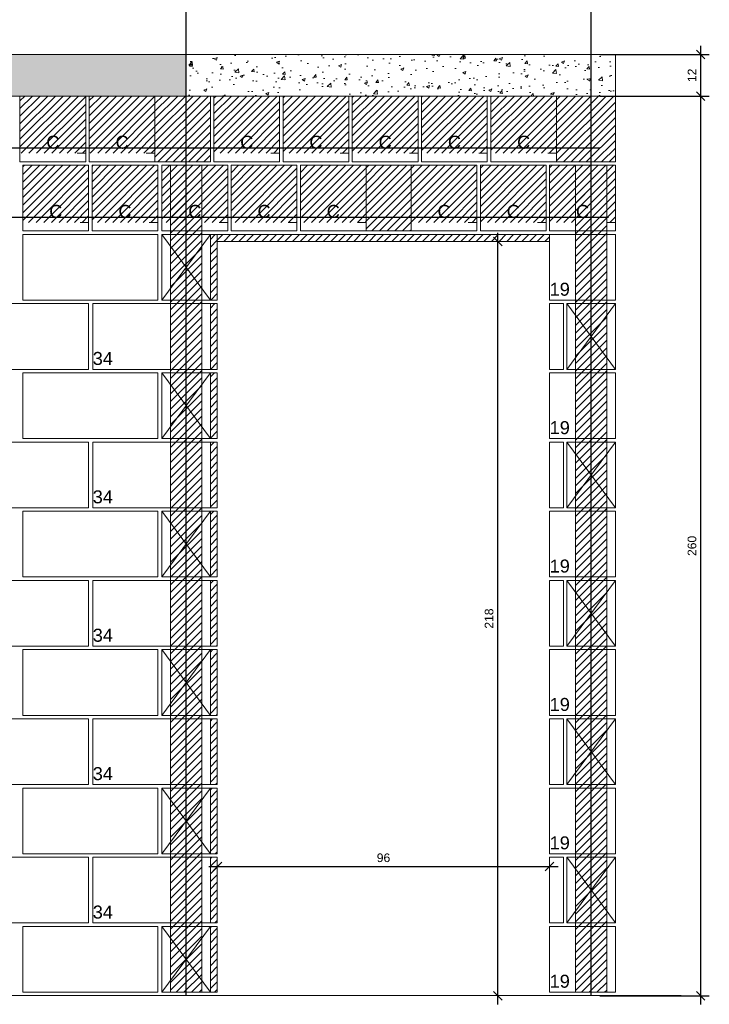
# Model space of a CAD drawing. Header units: millimetres. Extents: x 337 to 624, y -381 to -65.
# Tile 24 of 138: x 386 to 394, y -280 to -269. Entities that reach past the tile are written whole.
import ezdxf

# ---------------------------------------------------------------- set-up
doc = ezdxf.new("R2010")
doc.units = ezdxf.units.MM
doc.header["$MEASUREMENT"] = 0
doc.linetypes.add('DOT', pattern=[6.35, 0, -6.35])
doc.layers.get('0').update_dxf_attribs({"lineweight": 5})
for name, color, linetype, lineweight in [('Armadura', 7, 'Continuous', 30), ('Cotas', 7, 'Continuous', 5), ('PA-Ajustes', 8, 'Continuous', 5), ('PA-Graute', 8, 'Continuous', 0), ('PA-Lajes', 7, 'Continuous', 13), ('PA-Piso', 7, 'Continuous', 20), ('PE-Contrafiamento L', 1, 'Continuous', 13), ('PE-Inteiro', 7, 'Continuous', 5), ('PE-Meio', 1, 'Continuous', 5), ('PE-Meio canaleta', 5, 'Continuous', 5), ('PE-Pastilha', 3, 'Continuous', 5)]:
    doc.layers.add(name, color=color, linetype=linetype, lineweight=lineweight)
doc.styles.add('Arial', font='arial.ttf')
doc.dimstyles.new('UM_25.000000', dxfattribs={"dimtxt": 0.18, "dimasz": 0.1, "dimexe": 0.1, "dimexo": 0.2, "dimgap": 0, "dimtad": 1, "dimtih": 1, "dimtoh": 1, "dimdec": 1, "dimlfac": 25, "dimzin": 0, "dimdsep": 46, "dimtxsty": 'Standard', "dimcen": 0.09, "dimdle": 0.1, "dimadec": 1, "dimazin": 2, "dimtfac": 1, "dimtdec": 4, "dimtofl": 0, "dimtmove": 0, "dimatfit": 3, "dimfxl": 1, "dimtolj": 1, "dimarcsym": 0})
pattern_1 = [(45, (297.625946, -406.76032), (-0.044194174, 0.044194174), [])]
pattern_2 = [(50, (297.62595, -406.76032), (0.3586301, -0.03137607), [0.0375, -0.4125]), (355, (297.62595, -406.76032), (-0.0693757, 0.3760961), [0.03, -0.33]), (100.4514, (297.65583, -406.76294), (0.2892547, 0.3447198), [0.0318701, -0.35057106]), (46.1842, (297.62595, -406.6603), (0.5336205, -0.0827595), [0.05625, -0.61875]), (96.6356, (297.6704, -406.6672), (0.4673314, 0.487059), [0.0478051, -0.5258565]), (351.1842, (297.62595, -406.6603), (0.467331, 0.4870593), [0.045, -0.495]), (21, (297.67595, -406.68532), (0.29845353, -0.20130945), [0.0375, -0.4125]), (326, (297.67595, -406.68532), (0.1216577, 0.362575), [0.03, -0.33]), (71.4514, (297.7008, -406.7021), (0.4201113, 0.16126525), [0.0318701, -0.35057106]), (37.5, (297.62595, -406.76032), (0.00607993, 0.16644693), [0, -0.326, 0, -0.335, 0, -0.33125]), (7.5, (297.62595, -406.76032), (0.13153477, 0.19720586), [0, -0.191, 0, -0.3185, 0, -0.12625]), (327.5, (297.51445, -406.76032), (0.26691122, -0.01127744), [0, -0.125, 0, -0.39, 0, -0.5175]), (317.5, (297.46445, -406.76032), (0.2915931, 0.0500525), [0, -0.1625, 0, -0.259, 0, -0.3675])]

# ---------------------------------------------------------------- blocks, each defined once
blk = doc.blocks.new('_Oblique')
at = {"color": 0, "linetype": 'ByBlock', "lineweight": -2}
blk.add_line((-0.5, -0.5), (0.5, 0.5), dxfattribs=at)
blk = doc.blocks.new('*D519')
at = {"layer": 'Cotas', "color": 0, "lineweight": -2, "transparency": 16777216}
blk.add_line((391.623, -280.468), (391.623, -271.548), dxfattribs=at)
at = {"layer": 'Defpoints', "color": 0, "transparency": 16777216}
for p in [(391.583, -271.648), (391.623, -271.648), (391.583, -280.368)]:
    blk.add_point(p, dxfattribs=at)
at = {"layer": 'Cotas', "color": 0, "lineweight": -2, "transparency": 16777216, "xscale": 0.1, "yscale": 0.1, "zscale": 0.1}
for p, rotation in [((391.623, -271.648), 90), ((391.623, -280.368), 270)]:
    blk.add_blockref('_Oblique', p, dxfattribs=dict(at, rotation=rotation))
at = {"layer": 'Cotas', "transparency": 16777216, "insert": (391.523, -276.008), "char_height": 0.1, "attachment_point": 5, "rotation": 90, "style": 'Arial'}
blk.add_mtext('\\A1;218', dxfattribs=at)
blk = doc.blocks.new('*D520')
at = {"layer": 'Cotas', "color": 0, "lineweight": -2, "transparency": 16777216}
blk.add_line((388.283, -278.874), (392.323, -278.874), dxfattribs=at)
at = {"layer": 'Defpoints', "color": 0, "transparency": 16777216}
for p in [(392.223, -278.874), (388.383, -278.914), (392.223, -278.914)]:
    blk.add_point(p, dxfattribs=at)
at = {"layer": 'Cotas', "color": 0, "lineweight": -2, "transparency": 16777216, "xscale": 0.1, "yscale": 0.1, "zscale": 0.1, "rotation": 180}
blk.add_blockref('_Oblique', (388.383, -278.874), dxfattribs=at)
at = {"layer": 'Cotas', "color": 0, "lineweight": -2, "transparency": 16777216, "xscale": 0.1, "yscale": 0.1, "zscale": 0.1}
blk.add_blockref('_Oblique', (392.223, -278.874), dxfattribs=at)
at = {"layer": 'Cotas', "transparency": 16777216, "insert": (390.303, -278.774), "char_height": 0.1, "attachment_point": 5, "style": 'Arial'}
blk.add_mtext('\\A1;96', dxfattribs=at)
blk = doc.blocks.new('*D517')
at = {"layer": 'Cotas', "color": 0, "lineweight": -2, "transparency": 16777216}
for p, q in [((393.968, -270.068), (393.968, -269.388)), ((392.803, -269.488), (394.068, -269.488)), ((392.803, -269.968), (394.068, -269.968))]:
    blk.add_line(p, q, dxfattribs=at)
at = {"layer": 'Defpoints', "color": 0, "transparency": 16777216}
for p in [(392.703, -269.488), (393.968, -269.488), (392.703, -269.968)]:
    blk.add_point(p, dxfattribs=at)
at = {"layer": 'Cotas', "color": 0, "lineweight": -2, "transparency": 16777216, "xscale": 0.1, "yscale": 0.1, "zscale": 0.1}
for p, rotation in [((393.968, -269.488), 90), ((393.968, -269.968), 270)]:
    blk.add_blockref('_Oblique', p, dxfattribs=dict(at, rotation=rotation))
at = {"layer": 'Cotas', "transparency": 16777216, "insert": (393.868, -269.728), "char_height": 0.1, "attachment_point": 5, "rotation": 90, "style": 'Arial'}
blk.add_mtext('\\A1;12', dxfattribs=at)
blk = doc.blocks.new('*D518')
at = {"layer": 'Cotas', "color": 0, "lineweight": -2, "transparency": 16777216}
for p, q in [((393.968, -280.468), (393.968, -269.868)), ((392.803, -269.968), (394.068, -269.968)), ((392.803, -280.368), (394.068, -280.368))]:
    blk.add_line(p, q, dxfattribs=at)
at = {"layer": 'Defpoints', "color": 0, "transparency": 16777216}
for p in [(392.703, -269.968), (393.968, -269.968), (392.703, -280.368)]:
    blk.add_point(p, dxfattribs=at)
at = {"layer": 'Cotas', "color": 0, "lineweight": -2, "transparency": 16777216, "xscale": 0.1, "yscale": 0.1, "zscale": 0.1}
for p, rotation in [((393.968, -269.968), 90), ((393.968, -280.368), 270)]:
    blk.add_blockref('_Oblique', p, dxfattribs=dict(at, rotation=rotation))
at = {"layer": 'Cotas', "transparency": 16777216, "insert": (393.868, -275.168), "char_height": 0.1, "attachment_point": 5, "rotation": 90, "style": 'Arial'}
blk.add_mtext('\\A1;260', dxfattribs=at)

msp = doc.modelspace()

# ---------------------------------------------------------------- hatches: boundary and pattern name
at = {"layer": 'PA-Ajustes', "linetype": 'Continuous'}
h = msp.add_hatch(dxfattribs=at)
h.set_pattern_fill('ANSI31', color=8, scale=0.5, style=0)
h.set_pattern_definition(pattern_1)
h.paths.add_polyline_path([(387.6623, -269.9675), (387.6623, -270.7275), (388.3027, -270.7275), (388.3027, -269.9675)])
h = msp.add_hatch(dxfattribs=at)
h.set_pattern_fill('ANSI31', color=8, scale=0.5, style=0)
h.set_pattern_definition(pattern_1)
h.paths.add_polyline_path([(392.3027, -269.9675), (392.3027, -270.7275), (392.9827, -270.7275), (392.9827, -269.9675)])
h = msp.add_hatch(dxfattribs=at)
h.set_pattern_fill('ANSI31', color=8, scale=0.5, style=0)
h.set_pattern_definition(pattern_1)
h.paths.add_polyline_path([(390.1027, -270.7675), (390.1027, -271.5275), (390.6227, -271.5275), (390.6227, -270.7675)])
h = msp.add_hatch(dxfattribs=at)
h.set_pattern_fill('ANSI31', color=8, scale=0.5, style=0)
h.set_pattern_definition(pattern_1)
h.paths.add_polyline_path([(388.3027, -271.5675), (388.3027, -272.3275), (388.3827, -272.3275), (388.3827, -271.5675)])
h = msp.add_hatch(dxfattribs=at)
h.set_pattern_fill('ANSI31', color=8, scale=0.5, style=0)
h.set_pattern_definition(pattern_1)
h.paths.add_polyline_path([(392.2227, -271.6475), (388.3827, -271.6475), (388.3827, -271.5675), (392.2227, -271.5675)])
h = msp.add_hatch(dxfattribs=at)
h.set_pattern_fill('ANSI31', color=8, scale=0.5, style=0)
h.set_pattern_definition(pattern_1)
h.paths.add_polyline_path([(388.3027, -272.3675), (388.3027, -273.1275), (388.3827, -273.1275), (388.3827, -272.3675)])
h = msp.add_hatch(dxfattribs=at)
h.set_pattern_fill('ANSI31', color=8, scale=0.5, style=0)
h.set_pattern_definition(pattern_1)
h.paths.add_polyline_path([(388.3027, -273.1675), (388.3027, -273.9275), (388.3827, -273.9275), (388.3827, -273.1675)])
h = msp.add_hatch(dxfattribs=at)
h.set_pattern_fill('ANSI31', color=8, scale=0.5, style=0)
h.set_pattern_definition(pattern_1)
h.paths.add_polyline_path([(388.3027, -273.9675), (388.3027, -274.7275), (388.3827, -274.7275), (388.3827, -273.9675)])
h = msp.add_hatch(dxfattribs=at)
h.set_pattern_fill('ANSI31', color=8, scale=0.5, style=0)
h.set_pattern_definition(pattern_1)
h.paths.add_polyline_path([(388.3027, -274.7675), (388.3027, -275.5275), (388.3827, -275.5275), (388.3827, -274.7675)])
h = msp.add_hatch(dxfattribs=at)
h.set_pattern_fill('ANSI31', color=8, scale=0.5, style=0)
h.set_pattern_definition(pattern_1)
h.paths.add_polyline_path([(388.3027, -275.5675), (388.3027, -276.3275), (388.3827, -276.3275), (388.3827, -275.5675)])
h = msp.add_hatch(dxfattribs=at)
h.set_pattern_fill('ANSI31', color=8, scale=0.5, style=0)
h.set_pattern_definition(pattern_1)
h.paths.add_polyline_path([(388.3027, -276.3675), (388.3027, -277.1275), (388.3827, -277.1275), (388.3827, -276.3675)])
h = msp.add_hatch(dxfattribs=at)
h.set_pattern_fill('ANSI31', color=8, scale=0.5, style=0)
h.set_pattern_definition(pattern_1)
h.paths.add_polyline_path([(388.3027, -277.1675), (388.3027, -277.9275), (388.3827, -277.9275), (388.3827, -277.1675)])
h = msp.add_hatch(dxfattribs=at)
h.set_pattern_fill('ANSI31', color=8, scale=0.5, style=0)
h.set_pattern_definition(pattern_1)
h.paths.add_polyline_path([(388.3027, -277.9675), (388.3027, -278.7275), (388.3827, -278.7275), (388.3827, -277.9675)])
h = msp.add_hatch(dxfattribs=at)
h.set_pattern_fill('ANSI31', color=8, scale=0.5, style=0)
h.set_pattern_definition(pattern_1)
h.paths.add_polyline_path([(388.3027, -278.7675), (388.3027, -279.5275), (388.3827, -279.5275), (388.3827, -278.7675)])
h = msp.add_hatch(dxfattribs=at)
h.set_pattern_fill('ANSI31', color=8, scale=0.5, style=0)
h.set_pattern_definition(pattern_1)
h.paths.add_polyline_path([(388.3027, -279.5675), (388.3027, -280.3275), (388.3827, -280.3275), (388.3827, -279.5675)])
at = {"layer": 'PA-Graute', "linetype": 'Continuous'}
h = msp.add_hatch(dxfattribs=at)
h.set_pattern_fill('ANSI31', color=8, scale=0.5, style=0)
h.set_pattern_definition(pattern_1)
h.paths.add_polyline_path([(386.1023, -269.9675), (386.8623, -269.9675), (386.8623, -270.6275), (386.1023, -270.6275)])
h = msp.add_hatch(dxfattribs=at)
h.set_pattern_fill('ANSI31', color=8, scale=0.5, style=0)
h.set_pattern_definition(pattern_1)
h.paths.add_polyline_path([(386.9023, -269.9675), (387.6623, -269.9675), (387.6623, -270.6275), (386.9023, -270.6275)])
h = msp.add_hatch(dxfattribs=at)
h.set_pattern_fill('ANSI31', color=8, scale=0.5, style=0)
h.set_pattern_definition(pattern_1)
h.paths.add_polyline_path([(388.3427, -269.9675), (389.1027, -269.9675), (389.1027, -270.6275), (388.3427, -270.6275)])
h = msp.add_hatch(dxfattribs=at)
h.set_pattern_fill('ANSI31', color=8, scale=0.5, style=0)
h.set_pattern_definition(pattern_1)
h.paths.add_polyline_path([(389.1427, -269.9675), (389.9027, -269.9675), (389.9027, -270.6275), (389.1427, -270.6275)])
h = msp.add_hatch(dxfattribs=at)
h.set_pattern_fill('ANSI31', color=8, scale=0.5, style=0)
h.set_pattern_definition(pattern_1)
h.paths.add_polyline_path([(389.9427, -269.9675), (390.7027, -269.9675), (390.7027, -270.6275), (389.9427, -270.6275)])
h = msp.add_hatch(dxfattribs=at)
h.set_pattern_fill('ANSI31', color=8, scale=0.5, style=0)
h.set_pattern_definition(pattern_1)
h.paths.add_polyline_path([(390.7427, -269.9675), (391.5027, -269.9675), (391.5027, -270.6275), (390.7427, -270.6275)])
h = msp.add_hatch(dxfattribs=at)
h.set_pattern_fill('ANSI31', color=8, scale=0.5, style=0)
h.set_pattern_definition(pattern_1)
h.paths.add_polyline_path([(391.5427, -269.9675), (392.3027, -269.9675), (392.3027, -270.6275), (391.5427, -270.6275)])
h = msp.add_hatch(dxfattribs=at)
h.set_pattern_fill('ANSI31', color=8, scale=0.5, style=0)
h.set_pattern_definition(pattern_1)
h.paths.add_polyline_path([(386.136, -270.7675), (386.896, -270.7675), (386.896, -271.4275), (386.136, -271.4275)])
h = msp.add_hatch(dxfattribs=at)
h.set_pattern_fill('ANSI31', color=8, scale=0.5, style=0)
h.set_pattern_definition(pattern_1)
h.paths.add_polyline_path([(386.936, -270.7675), (387.696, -270.7675), (387.696, -271.4275), (386.936, -271.4275)])
h = msp.add_hatch(dxfattribs=at)
h.set_pattern_fill('ANSI31', color=8, scale=0.5, style=0)
h.set_pattern_definition(pattern_1)
h.paths.add_polyline_path([(387.7427, -270.7675), (388.5027, -270.7675), (388.5027, -271.4275), (387.7427, -271.4275)])
h = msp.add_hatch(dxfattribs=at)
h.set_pattern_fill('ANSI31', color=8, scale=0.5, style=0)
h.set_pattern_definition(pattern_1)
h.paths.add_polyline_path([(387.8427, -270.7675), (388.2027, -270.7675), (388.2027, -280.3275), (387.8427, -280.3275)])
h = msp.add_hatch(dxfattribs=at)
h.set_pattern_fill('ANSI31', color=8, scale=0.5, style=0)
h.set_pattern_definition(pattern_1)
h.paths.add_polyline_path([(388.5427, -270.7675), (389.3027, -270.7675), (389.3027, -271.4275), (388.5427, -271.4275)])
h = msp.add_hatch(dxfattribs=at)
h.set_pattern_fill('ANSI31', color=8, scale=0.5, style=0)
h.set_pattern_definition(pattern_1)
h.paths.add_polyline_path([(389.3427, -270.7675), (390.1027, -270.7675), (390.1027, -271.4275), (389.3427, -271.4275)])
h = msp.add_hatch(dxfattribs=at)
h.set_pattern_fill('ANSI31', color=8, scale=0.5, style=0)
h.set_pattern_definition(pattern_1)
h.paths.add_polyline_path([(390.6227, -270.7675), (391.3827, -270.7675), (391.3827, -271.4275), (390.6227, -271.4275)])
h = msp.add_hatch(dxfattribs=at)
h.set_pattern_fill('ANSI31', color=8, scale=0.5, style=0)
h.set_pattern_definition(pattern_1)
h.paths.add_polyline_path([(391.4227, -270.7675), (392.1827, -270.7675), (392.1827, -271.4275), (391.4227, -271.4275)])
h = msp.add_hatch(dxfattribs=at)
h.set_pattern_fill('ANSI31', color=8, scale=0.5, style=0)
h.set_pattern_definition(pattern_1)
h.paths.add_polyline_path([(392.2227, -270.7675), (392.9827, -270.7675), (392.9827, -271.4275), (392.2227, -271.4275)])
h = msp.add_hatch(dxfattribs=at)
h.set_pattern_fill('ANSI31', color=8, scale=0.5, style=0)
h.set_pattern_definition(pattern_1)
h.paths.add_polyline_path([(392.5227, -270.7675), (392.8827, -270.7675), (392.8827, -280.3275), (392.5227, -280.3275)])
at = {"layer": 'PA-Lajes', "linetype": 'Continuous'}
h = msp.add_hatch(dxfattribs=at)
h.set_pattern_fill('AR-CONC', scale=0.05, style=0)
h.set_pattern_definition(pattern_2)
h.paths.add_polyline_path([(378.4623, -269.9675), (388.0227, -269.9675), (388.0227, -269.4875), (378.4623, -269.4875)])
h = msp.add_hatch(dxfattribs=at)
h.set_pattern_fill('AR-CONC', scale=0.05, style=0)
h.set_pattern_definition(pattern_2)
h.paths.add_polyline_path([(378.4623, -269.9675), (388.0227, -269.9675), (388.0227, -269.4875), (378.4623, -269.4875)])
h = msp.add_hatch(dxfattribs=at)
h.set_pattern_fill('AR-CONC', scale=0.05, style=0)
h.set_pattern_definition(pattern_2)
h.paths.add_polyline_path([(388.0227, -269.9675), (392.9827, -269.9675), (392.9827, -269.4875), (388.0227, -269.4875)])
h = msp.add_hatch(dxfattribs=at)
h.set_pattern_fill('AR-CONC', scale=0.05, style=0)
h.set_pattern_definition(pattern_2)
h.paths.add_polyline_path([(388.0227, -269.9675), (392.9827, -269.9675), (392.9827, -269.4875), (388.0227, -269.4875)])

# ---------------------------------------------------------------- linework, layer by layer
at = {"layer": 'Armadura'}
for p, q in [((377.6823, -270.5675), (392.8027, -270.5675)), ((385.416, -271.3675), (392.9027, -271.3675))]:
    msp.add_line(p, q, dxfattribs=at)
for points in [[(388.0227, -280.3675), (388.0227, -267.2875)], [(392.7027, -280.3675), (392.7027, -267.2875)]]:
    msp.add_lwpolyline(points, dxfattribs=at)
at = {"layer": 'PA-Ajustes', "linetype": 'Continuous'}
for points in [[(387.6623, -269.9675), (387.6623, -270.7275), (388.3027, -270.7275), (388.3027, -269.9675)], [(392.3027, -269.9675), (392.3027, -270.7275), (392.9827, -270.7275), (392.9827, -269.9675)], [(390.1027, -270.7675), (390.1027, -271.5275), (390.6227, -271.5275), (390.6227, -270.7675)], [(388.3027, -271.5675), (388.3027, -272.3275), (388.3827, -272.3275), (388.3827, -271.5675)], [(392.2227, -271.6475), (388.3827, -271.6475), (388.3827, -271.5675), (392.2227, -271.5675)], [(388.3027, -272.3675), (388.3027, -273.1275), (388.3827, -273.1275), (388.3827, -272.3675)], [(388.3027, -273.1675), (388.3027, -273.9275), (388.3827, -273.9275), (388.3827, -273.1675)], [(388.3027, -273.9675), (388.3027, -274.7275), (388.3827, -274.7275), (388.3827, -273.9675)], [(388.3027, -274.7675), (388.3027, -275.5275), (388.3827, -275.5275), (388.3827, -274.7675)], [(388.3027, -275.5675), (388.3027, -276.3275), (388.3827, -276.3275), (388.3827, -275.5675)], [(388.3027, -276.3675), (388.3027, -277.1275), (388.3827, -277.1275), (388.3827, -276.3675)], [(388.3027, -277.1675), (388.3027, -277.9275), (388.3827, -277.9275), (388.3827, -277.1675)], [(388.3027, -277.9675), (388.3027, -278.7275), (388.3827, -278.7275), (388.3827, -277.9675)], [(388.3027, -278.7675), (388.3027, -279.5275), (388.3827, -279.5275), (388.3827, -278.7675)], [(388.3027, -279.5675), (388.3027, -280.3275), (388.3827, -280.3275), (388.3827, -279.5675)]]:
    msp.add_lwpolyline(points, close=True, dxfattribs=at)
at = {"layer": 'PA-Graute', "color": 8, "linetype": 'Continuous'}
for points in [[(387.8427, -270.7675), (388.2027, -270.7675), (388.2027, -280.3275), (387.8427, -280.3275)], [(392.5227, -270.7675), (392.8827, -270.7675), (392.8827, -280.3275), (392.5227, -280.3275)]]:
    msp.add_lwpolyline(points, close=True, dxfattribs=at)
at = {"layer": 'PA-Lajes'}
for points in [[(378.4623, -269.9675), (388.0227, -269.9675), (388.0227, -269.4875), (378.4623, -269.4875)], [(378.4623, -269.9675), (388.0227, -269.9675), (388.0227, -269.4875), (378.4623, -269.4875)], [(388.0227, -269.9675), (392.9827, -269.9675), (392.9827, -269.4875), (388.0227, -269.4875)], [(388.0227, -269.9675), (392.9827, -269.9675), (392.9827, -269.4875), (388.0227, -269.4875)]]:
    msp.add_lwpolyline(points, close=True, dxfattribs=at)
at = {"layer": 'PA-Piso'}
msp.add_line((377.3023, -280.3675), (393.7427, -280.3675), dxfattribs=at)
at = {"layer": 'PE-Contrafiamento L', "linetype": 'Continuous'}
for p, q in [((387.7427, -271.5675), (388.3027, -271.5675)), ((387.7427, -272.3275), (388.3027, -271.5675)), ((388.3027, -271.5675), (387.7427, -271.5675)), ((387.7427, -271.5675), (388.3027, -272.3275)), ((387.7427, -272.3275), (387.7427, -271.5675)), ((388.3027, -271.5675), (388.3027, -272.3275)), ((386.9427, -273.1275), (386.9427, -272.3675)), ((386.9427, -272.3675), (388.3027, -272.3675)), ((388.3027, -272.3275), (387.7427, -272.3275)), ((388.3027, -272.3275), (387.7427, -272.3275)), ((388.3027, -272.3675), (388.3027, -273.1275)), ((392.4227, -272.3675), (392.9827, -272.3675)), ((392.4227, -273.1275), (392.9827, -272.3675)), ((392.9827, -272.3675), (392.4227, -272.3675)), ((392.4227, -272.3675), (392.9827, -273.1275)), ((392.4227, -273.1275), (392.4227, -272.3675)), ((392.9827, -272.3675), (392.9827, -273.1275)), ((388.3027, -273.1275), (386.9427, -273.1275)), ((387.7427, -273.1675), (388.3027, -273.1675)), ((387.7427, -273.9275), (388.3027, -273.1675)), ((388.3027, -273.1675), (387.7427, -273.1675)), ((387.7427, -273.1675), (388.3027, -273.9275)), ((387.7427, -273.9275), (387.7427, -273.1675)), ((388.3027, -273.1675), (388.3027, -273.9275)), ((392.9827, -273.1275), (392.4227, -273.1275)), ((392.9827, -273.1275), (392.4227, -273.1275)), ((386.9427, -274.7275), (386.9427, -273.9675)), ((386.9427, -273.9675), (388.3027, -273.9675)), ((388.3027, -273.9275), (387.7427, -273.9275)), ((388.3027, -273.9275), (387.7427, -273.9275)), ((388.3027, -273.9675), (388.3027, -274.7275)), ((392.4227, -273.9675), (392.9827, -273.9675)), ((392.4227, -274.7275), (392.9827, -273.9675)), ((392.9827, -273.9675), (392.4227, -273.9675)), ((392.4227, -273.9675), (392.9827, -274.7275)), ((392.4227, -274.7275), (392.4227, -273.9675)), ((392.9827, -273.9675), (392.9827, -274.7275)), ((388.3027, -274.7275), (386.9427, -274.7275)), ((387.7427, -274.7675), (388.3027, -274.7675)), ((387.7427, -275.5275), (388.3027, -274.7675)), ((388.3027, -274.7675), (387.7427, -274.7675)), ((387.7427, -274.7675), (388.3027, -275.5275)), ((387.7427, -275.5275), (387.7427, -274.7675)), ((388.3027, -274.7675), (388.3027, -275.5275)), ((392.9827, -274.7275), (392.4227, -274.7275)), ((392.9827, -274.7275), (392.4227, -274.7275)), ((386.9427, -276.3275), (386.9427, -275.5675)), ((386.9427, -275.5675), (388.3027, -275.5675)), ((388.3027, -275.5275), (387.7427, -275.5275)), ((388.3027, -275.5275), (387.7427, -275.5275)), ((388.3027, -275.5675), (388.3027, -276.3275)), ((392.4227, -275.5675), (392.9827, -275.5675)), ((392.4227, -276.3275), (392.9827, -275.5675)), ((392.9827, -275.5675), (392.4227, -275.5675)), ((392.4227, -275.5675), (392.9827, -276.3275)), ((392.4227, -276.3275), (392.4227, -275.5675)), ((392.9827, -275.5675), (392.9827, -276.3275)), ((388.3027, -276.3275), (386.9427, -276.3275)), ((387.7427, -276.3675), (388.3027, -276.3675)), ((387.7427, -277.1275), (388.3027, -276.3675)), ((388.3027, -276.3675), (387.7427, -276.3675)), ((387.7427, -276.3675), (388.3027, -277.1275)), ((387.7427, -277.1275), (387.7427, -276.3675)), ((388.3027, -276.3675), (388.3027, -277.1275)), ((392.9827, -276.3275), (392.4227, -276.3275)), ((392.9827, -276.3275), (392.4227, -276.3275)), ((386.9427, -277.9275), (386.9427, -277.1675)), ((386.9427, -277.1675), (388.3027, -277.1675)), ((388.3027, -277.1275), (387.7427, -277.1275)), ((388.3027, -277.1275), (387.7427, -277.1275)), ((388.3027, -277.1675), (388.3027, -277.9275)), ((392.4227, -277.1675), (392.9827, -277.1675)), ((392.4227, -277.9275), (392.9827, -277.1675)), ((392.9827, -277.1675), (392.4227, -277.1675)), ((392.4227, -277.1675), (392.9827, -277.9275)), ((392.4227, -277.9275), (392.4227, -277.1675)), ((392.9827, -277.1675), (392.9827, -277.9275)), ((388.3027, -277.9275), (386.9427, -277.9275)), ((387.7427, -277.9675), (388.3027, -277.9675)), ((387.7427, -278.7275), (388.3027, -277.9675)), ((388.3027, -277.9675), (387.7427, -277.9675)), ((387.7427, -277.9675), (388.3027, -278.7275)), ((387.7427, -278.7275), (387.7427, -277.9675)), ((388.3027, -277.9675), (388.3027, -278.7275)), ((392.9827, -277.9275), (392.4227, -277.9275)), ((392.9827, -277.9275), (392.4227, -277.9275)), ((388.3027, -278.7275), (387.7427, -278.7275)), ((388.3027, -278.7275), (387.7427, -278.7275)), ((386.9427, -279.5275), (386.9427, -278.7675)), ((386.9427, -278.7675), (388.3027, -278.7675)), ((388.3027, -278.7675), (388.3027, -279.5275)), ((388.3027, -279.5275), (386.9427, -279.5275)), ((387.7427, -279.5675), (388.3027, -279.5675)), ((387.7427, -280.3275), (388.3027, -279.5675)), ((388.3027, -279.5675), (387.7427, -279.5675)), ((387.7427, -279.5675), (388.3027, -280.3275)), ((387.7427, -280.3275), (387.7427, -279.5675)), ((388.3027, -279.5675), (388.3027, -280.3275)), ((388.3027, -280.3275), (387.7427, -280.3275)), ((388.3027, -280.3275), (387.7427, -280.3275))]:
    msp.add_line(p, q, dxfattribs=at)
at = {"layer": 'PE-Inteiro', "linetype": 'Continuous'}
for p, q in [((386.1369, -271.5675), (387.6969, -271.5675)), ((386.1369, -272.3275), (386.1369, -271.5675)), ((387.6969, -271.5675), (387.6969, -272.3275)), ((385.336, -272.3675), (386.896, -272.3675)), ((387.6969, -272.3275), (386.1369, -272.3275)), ((386.896, -272.3675), (386.896, -273.1275)), ((386.896, -273.1275), (385.336, -273.1275)), ((386.1369, -273.1675), (387.6969, -273.1675)), ((386.1369, -273.9275), (386.1369, -273.1675)), ((387.6969, -273.1675), (387.6969, -273.9275)), ((385.336, -273.9675), (386.896, -273.9675)), ((387.6969, -273.9275), (386.1369, -273.9275)), ((386.896, -273.9675), (386.896, -274.7275)), ((386.896, -274.7275), (385.336, -274.7275)), ((386.1369, -274.7675), (387.6969, -274.7675)), ((386.1369, -275.5275), (386.1369, -274.7675)), ((387.6969, -274.7675), (387.6969, -275.5275)), ((385.336, -275.5675), (386.896, -275.5675)), ((387.6969, -275.5275), (386.1369, -275.5275)), ((386.896, -275.5675), (386.896, -276.3275)), ((386.896, -276.3275), (385.336, -276.3275)), ((386.1369, -276.3675), (387.6969, -276.3675)), ((386.1369, -277.1275), (386.1369, -276.3675)), ((387.6969, -276.3675), (387.6969, -277.1275)), ((385.336, -277.1675), (386.896, -277.1675)), ((387.6969, -277.1275), (386.1369, -277.1275)), ((386.896, -277.1675), (386.896, -277.9275)), ((386.896, -277.9275), (385.336, -277.9275)), ((386.1369, -277.9675), (387.6969, -277.9675)), ((386.1369, -278.7275), (386.1369, -277.9675)), ((387.6969, -277.9675), (387.6969, -278.7275)), ((387.6969, -278.7275), (386.1369, -278.7275)), ((385.336, -278.7675), (386.896, -278.7675)), ((386.896, -278.7675), (386.896, -279.5275)), ((386.896, -279.5275), (385.336, -279.5275)), ((386.1369, -279.5675), (387.6969, -279.5675)), ((386.1369, -280.3275), (386.1369, -279.5675)), ((387.6969, -279.5675), (387.6969, -280.3275)), ((387.6969, -280.3275), (386.1369, -280.3275))]:
    msp.add_line(p, q, dxfattribs=at)
at = {"layer": 'PE-Meio', "linetype": 'Continuous'}
for p, q in [((392.2227, -272.3275), (392.2227, -271.5675)), ((392.2227, -271.5675), (392.9827, -271.5675)), ((392.9827, -271.5675), (392.9827, -272.3275)), ((392.9827, -272.3275), (392.2227, -272.3275)), ((392.2227, -273.9275), (392.2227, -273.1675)), ((392.2227, -273.1675), (392.9827, -273.1675)), ((392.9827, -273.1675), (392.9827, -273.9275)), ((392.9827, -273.9275), (392.2227, -273.9275)), ((392.2227, -275.5275), (392.2227, -274.7675)), ((392.2227, -274.7675), (392.9827, -274.7675)), ((392.9827, -274.7675), (392.9827, -275.5275)), ((392.9827, -275.5275), (392.2227, -275.5275)), ((392.2227, -277.1275), (392.2227, -276.3675)), ((392.2227, -276.3675), (392.9827, -276.3675)), ((392.9827, -276.3675), (392.9827, -277.1275)), ((392.9827, -277.1275), (392.2227, -277.1275)), ((392.2227, -278.7275), (392.2227, -277.9675)), ((392.2227, -277.9675), (392.9827, -277.9675)), ((392.9827, -277.9675), (392.9827, -278.7275)), ((392.9827, -278.7275), (392.2227, -278.7275)), ((392.2227, -280.3275), (392.2227, -279.5675)), ((392.2227, -279.5675), (392.9827, -279.5675)), ((392.9827, -279.5675), (392.9827, -280.3275)), ((392.9827, -280.3275), (392.2227, -280.3275))]:
    msp.add_line(p, q, dxfattribs=at)
at = {"layer": 'PE-Meio canaleta', "linetype": 'Continuous'}
for p, q in [((386.1023, -269.9675), (386.8623, -269.9675)), ((386.1023, -270.7275), (386.1023, -269.9675)), ((386.8623, -269.9675), (386.8623, -270.7275)), ((386.9023, -269.9675), (387.6623, -269.9675)), ((386.9023, -270.7275), (386.9023, -269.9675)), ((387.6623, -269.9675), (387.6623, -270.7275)), ((388.3427, -269.9675), (389.1027, -269.9675)), ((388.3427, -270.7275), (388.3427, -269.9675)), ((389.1027, -269.9675), (389.1027, -270.7275)), ((389.1427, -269.9675), (389.9027, -269.9675)), ((389.1427, -270.7275), (389.1427, -269.9675)), ((389.9027, -269.9675), (389.9027, -270.7275)), ((389.9427, -269.9675), (390.7027, -269.9675)), ((389.9427, -270.7275), (389.9427, -269.9675)), ((390.7027, -269.9675), (390.7027, -270.7275)), ((390.7427, -269.9675), (391.5027, -269.9675)), ((390.7427, -270.7275), (390.7427, -269.9675)), ((391.5027, -269.9675), (391.5027, -270.7275)), ((391.5427, -269.9675), (392.3027, -269.9675)), ((391.5427, -270.7275), (391.5427, -269.9675)), ((392.3027, -269.9675), (392.3027, -270.7275)), ((386.8623, -270.7275), (386.1023, -270.7275)), ((386.136, -270.7675), (386.896, -270.7675)), ((386.136, -271.5275), (386.136, -270.7675)), ((386.896, -270.7675), (386.896, -271.5275)), ((387.6623, -270.7275), (386.9023, -270.7275)), ((386.936, -270.7675), (387.696, -270.7675)), ((386.936, -271.5275), (386.936, -270.7675)), ((387.696, -270.7675), (387.696, -271.5275)), ((387.7427, -270.7675), (388.5027, -270.7675)), ((387.7427, -271.5275), (387.7427, -270.7675)), ((389.1027, -270.7275), (388.3427, -270.7275)), ((388.5027, -270.7675), (388.5027, -271.5275)), ((388.5427, -270.7675), (389.3027, -270.7675)), ((388.5427, -271.5275), (388.5427, -270.7675)), ((389.9027, -270.7275), (389.1427, -270.7275)), ((389.3027, -270.7675), (389.3027, -271.5275)), ((389.3427, -270.7675), (390.1027, -270.7675)), ((389.3427, -271.5275), (389.3427, -270.7675)), ((390.7027, -270.7275), (389.9427, -270.7275)), ((390.1027, -270.7675), (390.1027, -271.5275)), ((390.6227, -270.7675), (391.3827, -270.7675)), ((390.6227, -271.5275), (390.6227, -270.7675)), ((391.5027, -270.7275), (390.7427, -270.7275)), ((391.3827, -270.7675), (391.3827, -271.5275)), ((391.4227, -270.7675), (392.1827, -270.7675)), ((391.4227, -271.5275), (391.4227, -270.7675)), ((392.3027, -270.7275), (391.5427, -270.7275)), ((392.1827, -270.7675), (392.1827, -271.5275)), ((392.2227, -270.7675), (392.9827, -270.7675)), ((392.2227, -271.5275), (392.2227, -270.7675)), ((392.9827, -270.7675), (392.9827, -271.5275)), ((386.896, -271.5275), (386.136, -271.5275)), ((387.696, -271.5275), (386.936, -271.5275)), ((388.5027, -271.5275), (387.7427, -271.5275)), ((389.3027, -271.5275), (388.5427, -271.5275)), ((390.1027, -271.5275), (389.3427, -271.5275)), ((391.3827, -271.5275), (390.6227, -271.5275)), ((392.1827, -271.5275), (391.4227, -271.5275)), ((392.9827, -271.5275), (392.2227, -271.5275)), ((392.4227, -278.7675), (392.9827, -278.7675)), ((392.4227, -279.5275), (392.9827, -278.7675)), ((392.9827, -278.7675), (392.4227, -278.7675)), ((392.4227, -278.7675), (392.9827, -279.5275)), ((392.4227, -279.5275), (392.4227, -278.7675)), ((392.9827, -278.7675), (392.9827, -279.5275)), ((392.9827, -279.5275), (392.4227, -279.5275)), ((392.9827, -279.5275), (392.4227, -279.5275))]:
    msp.add_line(p, q, dxfattribs=at)
at = {"layer": 'PE-Meio canaleta', "color": 5, "linetype": 'DOT', "lineweight": 5}
for p, q in [((386.1023, -269.9675), (386.8623, -269.9675)), ((386.1023, -270.6275), (386.1023, -269.9675)), ((386.8623, -269.9675), (386.8623, -270.6275)), ((386.9023, -269.9675), (387.6623, -269.9675)), ((386.9023, -270.6275), (386.9023, -269.9675)), ((387.6623, -269.9675), (387.6623, -270.6275)), ((388.3427, -269.9675), (389.1027, -269.9675)), ((388.3427, -270.6275), (388.3427, -269.9675)), ((389.1027, -269.9675), (389.1027, -270.6275)), ((389.1427, -269.9675), (389.9027, -269.9675)), ((389.1427, -270.6275), (389.1427, -269.9675)), ((389.9027, -269.9675), (389.9027, -270.6275)), ((389.9427, -269.9675), (390.7027, -269.9675)), ((389.9427, -270.6275), (389.9427, -269.9675)), ((390.7027, -269.9675), (390.7027, -270.6275)), ((390.7427, -269.9675), (391.5027, -269.9675)), ((390.7427, -270.6275), (390.7427, -269.9675)), ((391.5027, -269.9675), (391.5027, -270.6275)), ((391.5427, -269.9675), (392.3027, -269.9675)), ((391.5427, -270.6275), (391.5427, -269.9675)), ((392.3027, -269.9675), (392.3027, -270.6275)), ((386.8623, -270.6275), (386.1023, -270.6275)), ((387.6623, -270.6275), (386.9023, -270.6275)), ((389.1027, -270.6275), (388.3427, -270.6275)), ((389.9027, -270.6275), (389.1427, -270.6275)), ((390.7027, -270.6275), (389.9427, -270.6275)), ((391.5027, -270.6275), (390.7427, -270.6275)), ((392.3027, -270.6275), (391.5427, -270.6275)), ((386.136, -270.7675), (386.896, -270.7675)), ((386.136, -271.4275), (386.136, -270.7675)), ((386.896, -270.7675), (386.896, -271.4275)), ((386.936, -270.7675), (387.696, -270.7675)), ((386.936, -271.4275), (386.936, -270.7675)), ((387.696, -270.7675), (387.696, -271.4275)), ((387.7427, -270.7675), (388.5027, -270.7675)), ((387.7427, -271.4275), (387.7427, -270.7675)), ((388.5027, -270.7675), (388.5027, -271.4275)), ((388.5427, -270.7675), (389.3027, -270.7675)), ((388.5427, -271.4275), (388.5427, -270.7675)), ((389.3027, -270.7675), (389.3027, -271.4275)), ((389.3427, -270.7675), (390.1027, -270.7675)), ((389.3427, -271.4275), (389.3427, -270.7675)), ((390.1027, -270.7675), (390.1027, -271.4275)), ((390.6227, -270.7675), (391.3827, -270.7675)), ((390.6227, -271.4275), (390.6227, -270.7675)), ((391.3827, -270.7675), (391.3827, -271.4275)), ((391.4227, -270.7675), (392.1827, -270.7675)), ((391.4227, -271.4275), (391.4227, -270.7675)), ((392.1827, -270.7675), (392.1827, -271.4275)), ((392.2227, -270.7675), (392.9827, -270.7675)), ((392.2227, -271.4275), (392.2227, -270.7675)), ((392.9827, -270.7675), (392.9827, -271.4275)), ((386.896, -271.4275), (386.136, -271.4275)), ((387.696, -271.4275), (386.936, -271.4275)), ((388.5027, -271.4275), (387.7427, -271.4275)), ((389.3027, -271.4275), (388.5427, -271.4275)), ((390.1027, -271.4275), (389.3427, -271.4275)), ((391.3827, -271.4275), (390.6227, -271.4275)), ((392.1827, -271.4275), (391.4227, -271.4275)), ((392.9827, -271.4275), (392.2227, -271.4275))]:
    msp.add_line(p, q, dxfattribs=at)
at = {"layer": 'PE-Pastilha', "linetype": 'Continuous'}
for p, q in [((392.2227, -272.3675), (392.3827, -272.3675)), ((392.2227, -273.1275), (392.2227, -272.3675)), ((392.3827, -272.3675), (392.3827, -273.1275)), ((392.3827, -273.1275), (392.2227, -273.1275)), ((392.2227, -273.9675), (392.3827, -273.9675)), ((392.2227, -274.7275), (392.2227, -273.9675)), ((392.3827, -273.9675), (392.3827, -274.7275)), ((392.3827, -274.7275), (392.2227, -274.7275)), ((392.2227, -275.5675), (392.3827, -275.5675)), ((392.2227, -276.3275), (392.2227, -275.5675)), ((392.3827, -275.5675), (392.3827, -276.3275)), ((392.3827, -276.3275), (392.2227, -276.3275)), ((392.2227, -277.1675), (392.3827, -277.1675)), ((392.2227, -277.9275), (392.2227, -277.1675)), ((392.3827, -277.1675), (392.3827, -277.9275)), ((392.3827, -277.9275), (392.2227, -277.9275)), ((392.2227, -278.7675), (392.3827, -278.7675)), ((392.2227, -279.5275), (392.2227, -278.7675)), ((392.3827, -278.7675), (392.3827, -279.5275)), ((392.3827, -279.5275), (392.2227, -279.5275))]:
    msp.add_line(p, q, dxfattribs=at)

# ---------------------------------------------------------------- texts
at = {"layer": 'PE-Contrafiamento L', "char_height": 0.15, "width": 0.467606, "attachment_point": 7, "line_spacing_factor": 0.9, "style": 'Arial'}
for insert in [(386.9431, -273.078), (386.9431, -274.678), (386.9431, -276.278), (386.9431, -277.878), (386.9431, -279.478)]:
    msp.add_mtext('34', dxfattribs=dict(at, insert=insert))
at = {"layer": 'PE-Meio', "char_height": 0.15, "width": 0.467606, "attachment_point": 7, "line_spacing_factor": 0.9, "style": 'Arial'}
for insert in [(392.2231, -272.278), (392.2231, -273.878), (392.2231, -275.478), (392.2231, -277.078), (392.2231, -278.678), (392.2231, -280.278)]:
    msp.add_mtext('19', dxfattribs=dict(at, insert=insert))
at = {"layer": 'PE-Meio canaleta', "char_height": 0.15, "width": 0.304344, "attachment_point": 8, "line_spacing_factor": 0.9, "style": 'Arial'}
for insert in [(386.4823, -270.578), (387.2823, -270.578), (388.7227, -270.578), (389.5227, -270.578), (390.3227, -270.578), (391.1227, -270.578), (391.9227, -270.578), (386.516, -271.378), (387.316, -271.378), (388.1227, -271.378), (388.9227, -271.378), (389.7227, -271.378), (391.0027, -271.378), (391.8027, -271.378), (392.6027, -271.378)]:
    msp.add_mtext('C', dxfattribs=dict(at, insert=insert))

# ---------------------------------------------------------------- dimensions: what is measured, and where the dimension line sits
at = {"layer": 'Cotas'}
for base, p1, p2, override, picture, middle in [((393.9677, -269.4875), (392.7027, -269.9675), (392.7027, -269.4875), {"dimtxt": 0.1, "dimasz": 0.1, "dimexe": 0.1, "dimexo": 0.1, "dimtad": 1, "dimtih": 0, "dimtoh": 0, "dimdec": 1, "dimlfac": 25, "dimzin": 8, "dimtxsty": 'Arial', "dimblk": 'Oblique', "dimblk1": 'Oblique', "dimblk2": 'Oblique', "dimsah": 1, "dimdle": 0.1, "dimse1": 0, "dimse2": 0, "dimclrt": 256, "dimadec": 1, "dimazin": 3, "dimtmove": 2, "dimldrblk": 'Oblique'}, '*D517', (393.8677, -269.7275)), ((393.9677, -269.9675), (392.7027, -280.3675), (392.7027, -269.9675), {"dimtxt": 0.1, "dimasz": 0.1, "dimexe": 0.1, "dimexo": 0.1, "dimtad": 1, "dimtih": 0, "dimtoh": 0, "dimdec": 1, "dimlfac": 25, "dimzin": 8, "dimtxsty": 'Arial', "dimblk": 'Oblique', "dimblk1": 'Oblique', "dimblk2": 'Oblique', "dimsah": 1, "dimdle": 0.1, "dimse1": 0, "dimse2": 0, "dimclrt": 256, "dimadec": 1, "dimazin": 3, "dimtmove": 2, "dimldrblk": 'Oblique'}, '*D518', (393.8677, -275.1675)), ((391.6227, -271.6475), (391.5827, -280.3675), (391.5827, -271.6475), {"dimtxt": 0.1, "dimasz": 0.1, "dimexe": 0.1, "dimexo": 0.1, "dimtad": 1, "dimtih": 0, "dimtoh": 0, "dimdec": 1, "dimlfac": 25, "dimzin": 8, "dimtxsty": 'Arial', "dimblk": 'Oblique', "dimblk1": 'Oblique', "dimblk2": 'Oblique', "dimsah": 1, "dimdle": 0.1, "dimse1": 1, "dimse2": 1, "dimclrt": 256, "dimadec": 1, "dimazin": 3, "dimtmove": 2, "dimldrblk": 'Oblique'}, '*D519', (391.5227, -276.0075))]:
    dim = msp.add_linear_dim(base=base, p1=p1, p2=p2, angle=90, dimstyle='UM_25.000000', override=override, dxfattribs=at)
    dim.commit()
    dim.dimension.update_dxf_attribs({"geometry": picture, "text_midpoint": middle, "dimtype": 160, "text_rotation": 90})
dim = msp.add_linear_dim(base=(392.2227, -278.8742), p1=(388.3827, -278.9142), p2=(392.2227, -278.9142), dimstyle='UM_25.000000', override={"dimtxt": 0.1, "dimasz": 0.1, "dimexe": 0.1, "dimexo": 0.1, "dimtad": 1, "dimtih": 0, "dimtoh": 0, "dimdec": 1, "dimlfac": 25, "dimzin": 8, "dimtxsty": 'Arial', "dimblk": 'Oblique', "dimblk1": 'Oblique', "dimblk2": 'Oblique', "dimsah": 1, "dimdle": 0.1, "dimse1": 1, "dimse2": 1, "dimclrt": 256, "dimadec": 1, "dimazin": 3, "dimtmove": 2, "dimldrblk": 'Oblique'}, dxfattribs=at)
dim.commit()
dim.dimension.update_dxf_attribs({"geometry": '*D520', "text_midpoint": (390.3027, -278.7742), "dimtype": 160})

doc.saveas('drawing.dxf')
